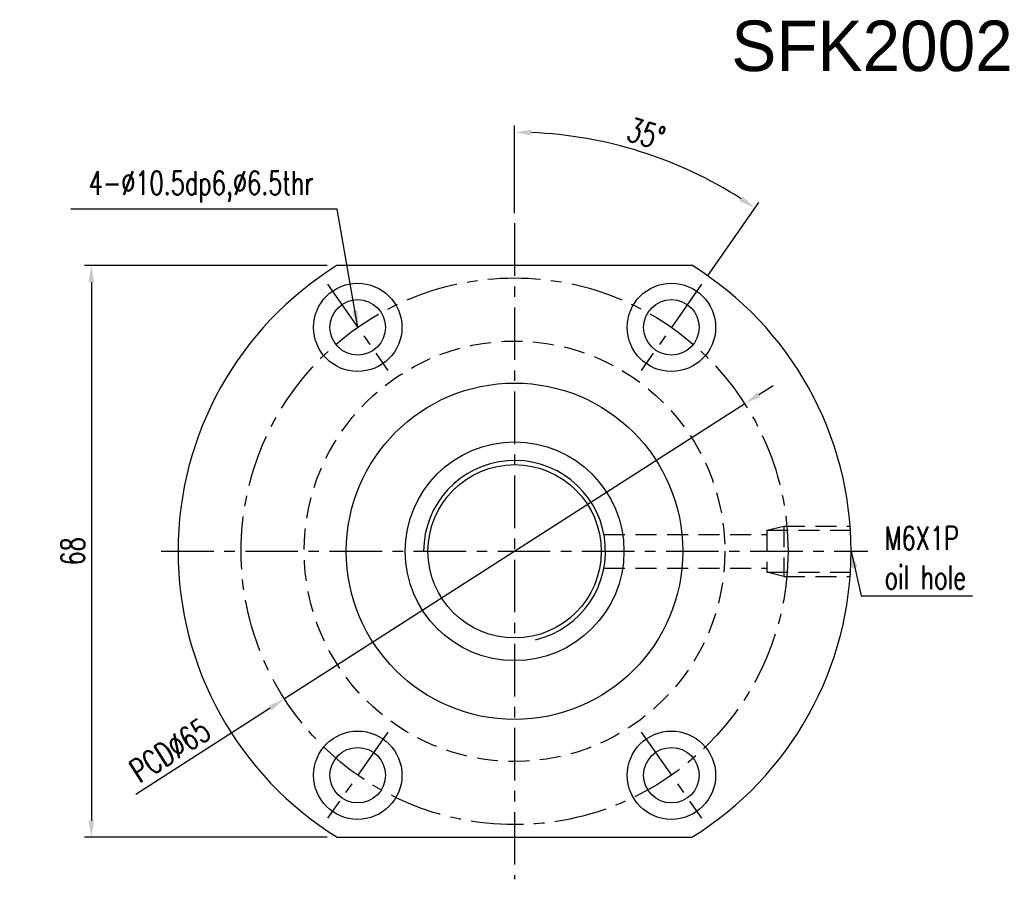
# Model space of a CAD drawing. Extents: x 15 to 1084, y 29 to 151.
# Tile 1 of 51: x 15 to 132, y 49 to 151. Entities that reach past the tile are written whole.
import ezdxf

# ---------------------------------------------------------------- set-up
doc = ezdxf.new("R2010")
doc.units = 0
doc.header["$MEASUREMENT"] = 0
doc.header["$PDMODE"] = 2
for name, pattern in [('CENTER', [2, 1.25, -0.25, 0.25, -0.25]), ('DASHED', [0.75, 0.5, -0.25]), ('PH-20', [23.2, 20, -1, 0.1, -1, 0.1, -1])]:
    doc.linetypes.add(name, pattern=pattern)
doc.layers.get('DEFPOINTS').update_dxf_attribs({"linetype": 'PH-20'})
for name, color, linetype in [('CL', 1, 'CENTER'), ('DIM', 4, 'CONTINUOUS'), ('HID', 2, 'DASHED'), ('OUT', 3, 'CONTINUOUS')]:
    doc.layers.add(name, color=color, linetype=linetype)
doc.styles.add('DIM-7', font='SIMPLEX.shx', dxfattribs={"width": 0.7, "bigfont": 'chineset.shx'})
doc.dimstyles.new('CNS', dxfattribs={"dimtxt": 3.5, "dimasz": 2.5, "dimexe": 1, "dimexo": 1.5, "dimgap": 0.09, "dimtad": 0, "dimdsep": 46, "dimtxsty": 'DIM-7', "dimcen": 0.09, "dimclrd": 1, "dimclre": 1, "dimclrt": 4, "dimadec": 0, "dimazin": 0, "dimtfac": 1, "dimtix": 1, "dimtmove": 2, "dimatfit": 3, "dimfxl": 1, "dimtvp": 0.971429, "dimtolj": 1, "dimarcsym": 0})

# ---------------------------------------------------------------- blocks, each defined once
blk = doc.blocks.new('*D2')
at = {"layer": 'DEFPOINTS', "color": 0, "transparency": 16777216}
for p in [(53.19, 121.89), (23.96, 53.89), (53.19, 53.89)]:
    blk.add_point(p, dxfattribs=at)
at = {"layer": 'DIM', "color": 7, "lineweight": -2, "transparency": 16777216}
for p, q in [((51.99, 121.89), (23.16, 121.89)), ((23.96, 119.89), (23.96, 55.89)), ((51.99, 53.89), (23.16, 53.89))]:
    blk.add_line(p, q, dxfattribs=at)
at = {"layer": 'DIM', "color": 7, "transparency": 16777216}
for points in [[(23.62, 119.89), (24.29, 119.89), (23.96, 121.89)], [(23.62, 55.89), (24.29, 55.89), (23.96, 53.89)]]:
    blk.add_solid(points, dxfattribs=at)
at = {"layer": 'DIM', "color": 7, "transparency": 16777216, "insert": (21.76, 87.89), "char_height": 2.8, "attachment_point": 5, "rotation": 90, "style": 'DIM-7'}
blk.add_mtext('\\A1;68', dxfattribs=at)
blk = doc.blocks.new('*D3')
at = {"layer": 'DEFPOINTS', "color": 0, "transparency": 16777216}
for p in [(93.99, 133.64), (74.26, 126.89), (96.49, 119.64), (89.32, 109.4), (74.26, 48.89)]:
    blk.add_point(p, dxfattribs=at)
at = {"layer": 'DIM', "color": 7, "lineweight": -2, "transparency": 16777216}
for p, q in [((74.26, 128.09), (74.26, 138.51)), ((97.18, 120.62), (103.3, 129.36))]:
    blk.add_line(p, q, dxfattribs=at)
blk.add_arc((74.26, 87.89), 49.82, 57.3003, 87.6997, dxfattribs=at)
at = {"layer": 'DIM', "color": 7, "transparency": 16777216}
for points in [[(76.25, 137.34), (76.27, 138.01), (74.26, 137.71)], [(101.36, 130.09), (100.99, 129.54), (102.84, 128.7)]]:
    blk.add_solid(points, dxfattribs=at)
at = {"layer": 'DIM', "color": 7, "transparency": 16777216, "insert": (89.9, 137.51), "char_height": 2.8, "attachment_point": 5, "rotation": 342.5, "style": 'DIM-7'}
blk.add_mtext('\\A1;35°', dxfattribs=at)
blk = doc.blocks.new('*D4')
at = {"layer": 'DEFPOINTS', "color": 0, "transparency": 16777216}
for p in [(101.62, 105.44), (46.91, 70.35)]:
    blk.add_point(p, dxfattribs=at)
at = {"layer": 'DIM', "color": 7, "lineweight": -2, "transparency": 16777216}
for p, q in [((103.3, 106.52), (104.99, 107.6)), ((101.62, 105.44), (46.91, 70.35)), ((29.25, 59.03), (45.22, 69.27))]:
    blk.add_line(p, q, dxfattribs=at)
at = {"layer": 'DIM', "color": 7, "transparency": 16777216}
for points in [[(103.12, 106.8), (103.48, 106.24), (101.62, 105.44)], [(45.04, 69.55), (45.4, 68.99), (46.91, 70.35)]]:
    blk.add_solid(points, dxfattribs=at)
at = {"layer": 'DIM', "color": 7, "transparency": 16777216, "insert": (33.3, 64.23), "char_height": 2.8, "attachment_point": 5, "rotation": 32.6753, "style": 'DIM-7'}
blk.add_mtext('\\A1;PCD∅65', dxfattribs=at)

msp = doc.modelspace()

# ---------------------------------------------------------------- linework, layer by layer
at = {"layer": 'CL', "color": 7, "ltscale": 5}
for p, q in [((74.2617, 126.8945), (74.2617, 48.8945)), ((52.0356, 119.6367), (59.2053, 109.3973)), ((96.4878, 119.6367), (89.3181, 109.3973)), ((32.2617, 87.8945), (116.2617, 87.8945)), ((59.2053, 66.3918), (52.0356, 56.1524)), ((89.3181, 66.3918), (96.4878, 56.1524))]:
    msp.add_line(p, q, dxfattribs=at)
msp.add_circle((74.2617, 87.8945), 32.5, dxfattribs=at)
at = {"layer": 'DIM', "color": 7}
msp.add_arc((74.2617, 87.8945), 10.805, 283.378, 180, dxfattribs=at)
at = {"layer": 'HID', "color": 7, "ltscale": 5}
for p, q in [((104.2617, 90.3945), (106.2617, 90.8945)), ((104.2617, 90.3945), (104.2617, 85.3945)), ((104.2617, 90.3945), (114.1835, 90.3945)), ((106.2617, 90.8945), (106.2617, 84.8945)), ((106.2617, 90.8945), (114.1491, 90.8945)), ((84.88, 89.8945), (104.2617, 89.8945)), ((84.88, 85.8945), (104.2617, 85.8945)), ((106.2617, 84.8945), (104.2617, 85.3945)), ((104.2617, 85.3945), (114.1835, 85.3945)), ((106.2617, 84.8945), (114.1491, 84.8945))]:
    msp.add_line(p, q, dxfattribs=at)
msp.add_circle((74.2617, 87.8945), 25, dxfattribs=at)
at = {"layer": 'OUT', "color": 7, "ltscale": 5}
for p, q in [((53.1904, 121.8945), (95.333, 121.8945)), ((53.1904, 53.8945), (95.333, 53.8945))]:
    msp.add_line(p, q, dxfattribs=at)
for centre, radius in [((55.6205, 114.517), 5.25), ((92.903, 114.517), 5.25), ((55.6205, 114.517), 3.3), ((92.903, 114.517), 3.3), ((74.2617, 87.8945), 20), ((74.2617, 87.8945), 13), ((74.2617, 87.8945), 10.3), ((55.6205, 61.2721), 5.25), ((92.903, 61.2721), 5.25), ((55.6205, 61.2721), 3.3), ((92.903, 61.2721), 3.3)]:
    msp.add_circle(centre, radius, dxfattribs=at)
for start, end in [(121.788331, 238.211669), (301.788331, 58.211669)]:
    msp.add_arc((74.2617, 87.8945), 40, start, end, dxfattribs=at)

# ---------------------------------------------------------------- texts
at = {"layer": 'DIM', "color": 7, "linetype": 'Continuous', "insert": (100.0228, 150.9902), "char_height": 6, "width": 184.051273, "attachment_point": 1}
msp.add_mtext('SFK2002', dxfattribs=at)
at = {"layer": 'DIM', "color": 7, "char_height": 2.8, "style": 'DIM-7'}
for s, insert, attachment_point in [('4-%%c10.5dp6,%%c6.5thr', (50.3641, 129.3537), 9), ('\\A1;M6X1P\\Poil hole', (118.2497, 83.3916), 7)]:
    msp.add_mtext(s, dxfattribs=dict(at, insert=insert, attachment_point=attachment_point))

# ---------------------------------------------------------------- dimensions: what is measured, and where the dimension line sits
at = {"layer": 'DIM', "color": 7}
dim = msp.add_angular_dim_2l(base=(93.9941, 133.6393), line1=((74.2617, 126.8945), (74.2617, 48.8945)), line2=((96.4878, 119.6367), (89.3181, 109.3973)), dimstyle='CNS', override={"dimscale": 0.8, "dimgap": 1, "dimtad": 1, "dimdec": 3, "dimclrd": 7, "dimclre": 7, "dimclrt": 7, "dimtp": -0.01, "dimtm": 0.02, "dimtfac": 0.5, "dimtdec": 3, "dimtmove": 0}, dxfattribs=at)
dim.commit()
dim.dimension.update_dxf_attribs({"geometry": '*D3', "text_midpoint": (89.9042, 137.5061)})
dim = msp.add_linear_dim(base=(23.9554, 53.8945), p1=(53.1904, 121.8945), p2=(53.1904, 53.8945), angle=90, dimstyle='CNS', override={"dimscale": 0.8, "dimgap": 1, "dimtad": 1, "dimdec": 3, "dimclrd": 7, "dimclre": 7, "dimclrt": 7, "dimtp": -0.01, "dimtm": 0.02, "dimtfac": 0.5, "dimtdec": 3, "dimtmove": 0}, dxfattribs=at)
dim.commit()
dim.dimension.update_dxf_attribs({"geometry": '*D2', "text_midpoint": (21.7554, 87.8945)})
dim = msp.add_diameter_dim_2p(p1=(101.6184, 105.4405), p2=(46.905, 70.3485), text='PCD<>', dimstyle='CNS', override={"dimscale": 0.8, "dimgap": 1, "dimtad": 1, "dimdec": 3, "dimclrd": 7, "dimclre": 7, "dimclrt": 7, "dimtp": -0.01, "dimtm": 0.02, "dimtfac": 0.5, "dimtdec": 3, "dimtmove": 0}, dxfattribs=at)
dim.commit()
dim.dimension.update_dxf_attribs({"geometry": '*D4', "text_midpoint": (34.4843, 62.3821), "dimtype": 163})

# ---------------------------------------------------------------- leaders
at = {"layer": 'DIM', "color": 7, "annotation_type": 0, "has_hookline": 1}
for points, override, hookline_direction, text_width in [([(55.6205, 114.517), (53.1641, 128.5537), (51.1641, 128.5537)], {"dimscale": 0.8, "dimgap": 1, "dimtad": 1, "dimdec": 3, "dimclrd": 7, "dimclre": 4, "dimtp": -0.01, "dimtm": 0.02, "dimtfac": 0.5, "dimtdec": 3, "dimtmove": 0}, 1, 28.84), ([(114.2617, 87.8945), (115.4497, 82.5916), (117.4497, 82.5916)], {"dimscale": 0.8, "dimgap": 1, "dimtad": 1, "dimdec": 3, "dimclrd": 7, "dimclre": 7, "dimclrt": 7, "dimtp": -0.01, "dimtm": 0.02, "dimtfac": 0.5, "dimtdec": 3, "dimtmove": 0}, 0, 10.4533)]:
    msp.add_leader(points, dimstyle='CNS', override=override, dxfattribs=dict(at, hookline_direction=hookline_direction, text_width=text_width))

doc.saveas('drawing.dxf')
